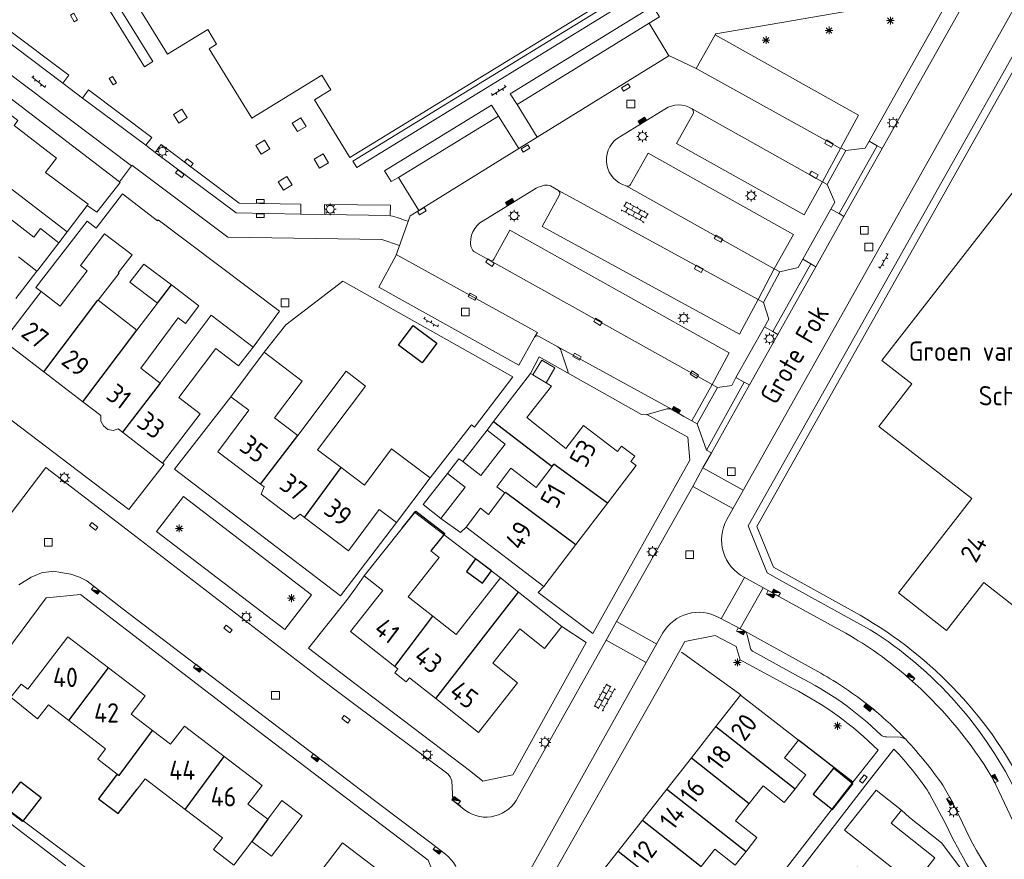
# Model space of a CAD drawing. Extents: x 168769 to 512904, y 516715 to 1559940.
# Tile 135 of 256: x 169957 to 170084, y 519836 to 519944. Entities that reach past the tile are written whole.
import ezdxf

# ---------------------------------------------------------------- set-up
doc = ezdxf.new("R2010")
doc.units = 0
doc.header["$MEASUREMENT"] = 0
doc.layers.get('0').update_dxf_attribs({"linetype": 'CONTINUOUS'})
for name, color, linetype, lineweight in [('B01_HOOFDGEBOUW', 10, 'CONTINUOUS', 0), ('B02_bijgebouw', 12, 'CONTINUOUS', 0), ('B07_scheidingsmuur', 14, 'CONTINUOUS', 25), ('Q04_wegmarkering', 7, 'CONTINUOUS', 0), ('Q21_LANTAARNPAAL', 7, 'CONTINUOUS', 18), ('Q23_kolk', 7, 'CONTINUOUS', 18), ('Q26_BOOM', 7, 'CONTINUOUS', 18), ('Q28_rioolput', 7, 'CONTINUOUS', 18), ('Q96_STRAATKOLK', 7, 'CONTINUOUS', 0), ('Q97_TROTTOIRKOLK', 7, 'CONTINUOUS', 0), ('S02_symb_open_verh', 7, 'CONTINUOUS', 13), ('T04_Haag', 72, 'CONTINUOUS', 0), ('T05_SCHUTTING', 7, 'CONTINUOUS', 25), ('T51_CULTUURSCHEIDING', 3, 'CONTINUOUS', 0), ('V00_kant_verharding', 252, 'CONTINUOUS', 0), ('V11_VERKEERSDREMPEL', 7, 'CONTINUOUS', 0), ('Z19_Overigetekst', 7, 'CONTINUOUS', 0)]:
    doc.layers.add(name, color=color, linetype=linetype, lineweight=lineweight)
for name, color, linetype in [('B11_dakrand_hoofdgebouw', 20, 'CONTINUOUS'), ('B14_dakrand_bijgebouw', 30, 'CONTINUOUS'), ('Z02_Huisnummer', 253, 'CONTINUOUS'), ('Z06_STRAATNAAM', 7, 'CONTINUOUS'), ('Z09_FUNCTIEAANDUIDING', 7, 'CONTINUOUS')]:
    doc.layers.add(name, color=color, linetype=linetype)
doc.styles.add('ISOCP', font='isocp.shx', dxfattribs={"height": 1.8})

# ---------------------------------------------------------------- blocks, each defined once
blk = doc.blocks.new('Q21')
at = {"color": 0}
for points in [[(-1.5, 0), (-1, 0)], [(-1.06, 1.06), (-0.71, 0.71)], [(0, 1.5), (0, 1)], [(1.06, 1.06), (0.71, 0.71)], [(1.5, 0), (1, 0)], [(-1.06, -1.06), (-0.71, -0.71)], [(0, -1.5), (0, -1)], [(1.06, -1.06), (0.71, -0.71)]]:
    blk.add_lwpolyline(points, dxfattribs=at)
blk.add_circle((0, 0), 1, dxfattribs=at)
blk = doc.blocks.new('Q26')
at = {"color": 0}
for p, q in [((-1, 0), (1, 0)), ((-0.7, 0.7), (0.7, -0.7)), ((0.7, 0.7), (-0.7, -0.7)), ((0, 1), (0, -1))]:
    blk.add_line(p, q, dxfattribs=at)
blk = doc.blocks.new('Q28')
at = {"color": 0}
blk.add_lwpolyline([(1, 1), (1, -1), (-1, -1), (-1, 1)], close=True, dxfattribs=at)
blk = doc.blocks.new('Q97')
blk.add_hatch(color=256).paths.add_polyline_path([(-1, 1), (-1, 0), (1, 1)])
blk.add_line((1, 1), (-1, 0))
at = {"color": 0}
for points in [[(-1, 0), (-1, 1), (1, 1), (1, 0), (-1, 0)], [(0, 0.8), (0, 1)]]:
    blk.add_lwpolyline(points, dxfattribs=at)
blk = doc.blocks.new('Q23')
at = {"color": 0}
blk.add_lwpolyline([(0.99, -0.5), (-0.99, -0.5), (-0.99, 0.5), (0.99, 0.5), (0.99, -0.5)], dxfattribs=at)
blk = doc.blocks.new('Q96')
for p, q in [((-1, 0.88), (1, 0.88)), ((-1, 0.75), (1, 0.75)), ((-1, 0.63), (1, 0.63)), ((-1, 0.5), (1, 0.5)), ((-1, 0.38), (1, 0.38)), ((-1, 0.25), (1, 0.25)), ((-1, 0.12), (1, 0.12))]:
    blk.add_line(p, q)
at = {"color": 0}
blk.add_lwpolyline([(1, 1), (1, 0), (-1, 0), (-1, 1), (1, 1)], dxfattribs=at)
blk = doc.blocks.new('S024')
at = {"color": 0}
for p, q in [((0, 1.2), (6.7, 1.2)), ((0, 0), (6.7, 0)), ((0.2, 1.2), (0.2, 0)), ((1.25, 1.5), (1.25, 1.2)), ((1.25, 0), (1.25, -1.2)), ((2.3, 1.2), (2.3, 0)), ((3.35, 1.5), (3.35, 1.2)), ((3.35, 0), (3.35, -1.2)), ((4.4, 1.2), (4.4, 0)), ((5.45, 1.5), (5.45, 1.2)), ((5.45, 0), (5.45, -1.2)), ((6.5, 1.2), (6.5, 0)), ((0, -1.2), (6.7, -1.2)), ((0.2, -1.2), (0.2, -1.5)), ((2.3, -1.2), (2.3, -1.5)), ((4.4, -1.2), (4.4, -1.5)), ((6.5, -1.2), (6.5, -1.5))]:
    blk.add_line(p, q, dxfattribs=at)
blk = doc.blocks.new('S026')
for p, q in [((0, 0), (4.4, 0)), ((0.2, 0.5), (0.2, 0)), ((1.2, 0), (1.2, -0.5)), ((2.2, 0.5), (2.2, 0)), ((3.2, 0), (3.2, -0.5)), ((4.2, 0.5), (4.2, 0))]:
    blk.add_line(p, q)

msp = doc.modelspace()

# ---------------------------------------------------------------- linework, layer by layer
at = {"layer": 'B01_HOOFDGEBOUW'}
for points in [[(170034.52, 519948.22), (169999.34, 519926.64), (169994.77, 519934.1), (169996.89, 519935.4), (169995.74, 519937.27), (169986.65, 519931.71), (169981.13, 519940.71), (169982.11, 519941.31), (169980.96, 519943.19), (169975.77, 519940), (169968.4, 519951.99)], [(169961.39, 519926.57), (169955.94, 519930.79), (169956.42, 519931.41), (169954.27, 519933.06), (169953.79, 519932.45), (169953.19, 519932.91), (169949.19, 519927.71)], [(170089.4, 519927.69), (170068.18, 519900.39), (170072.06, 519897.38), (170067.78, 519891.87), (170079.78, 519882.54), (170070.31, 519870.36)], [(169960.05, 519924.84), (169961.39, 519926.57)], [(169959.96, 519924.71), (169960.05, 519924.84)], [(169965.52, 519920.61), (169959.96, 519924.71)], [(169961.71, 519915.62), (169959.33, 519917.46), (169958.47, 519916.34), (169953.61, 519920.1), (169955.54, 519922.61)], [(169955.54, 519922.61), (169962.78, 519917.05)], [(169965.37, 519920.42), (169962.78, 519917.05)], [(169965.52, 519920.61), (169965.37, 519920.42)], [(169961.86, 519907.43), (169965.36, 519912.01), (169964.5, 519912.67), (169967.62, 519916.78)], [(169967.62, 519916.78), (169971.17, 519914.04)], [(169958.97, 519912.07), (169961.71, 519915.62)], [(169956.5, 519913.79), (169958.88, 519911.95)], [(169971.17, 519914.04), (169969.4, 519911.75)], [(169970.9, 519910.52), (169972.71, 519912.86)], [(169972.71, 519912.86), (169976.26, 519910.16)], [(169969.49, 519911.68), (169966.8, 519908.18)], [(169969.4, 519911.75), (169969.49, 519911.68)], [(169974.45, 519907.79), (169970.9, 519910.52)], [(169976.26, 519910.16), (169979.83, 519907.45)], [(169954.54, 519902.94), (169959.43, 519909.3)], [(169959.43, 519909.3), (169961.86, 519907.43)], [(169966.8, 519908.18), (169971.8, 519904.34)], [(169971.8, 519904.34), (169974.45, 519907.79)], [(169977.13, 519905.92), (169978.11, 519905.17), (169979.83, 519907.45)], [(169974.83, 519897.47), (169981.43, 519906.25)], [(169981.43, 519906.25), (169986.82, 519902.13)], [(169972.31, 519899.41), (169977.13, 519905.92)], [(169959.75, 519898.94), (169954.54, 519902.94)], [(169980, 519893.5), (169977.24, 519895.63), (169982.01, 519901.97), (169984.95, 519899.71), (169986.82, 519902.13)], [(169987.79, 519884.42), (169982.25, 519888.6), (169986.28, 519893.96), (169983.96, 519895.71), (169988.28, 519901.46)], [(169988.28, 519901.46), (169993.2, 519897.72)], [(169964.82, 519895.05), (169959.75, 519898.94)], [(169974.83, 519897.47), (169972.31, 519899.41)], [(169998.87, 519899.03), (169992.62, 519890.72)], [(169998.87, 519899.03), (170001.38, 519897.1)], [(170022.72, 519898.73), (170017.93, 519892.52)], [(170023.02, 519898.55), (170022.72, 519898.73)], [(170024.72, 519897.53), (170023.02, 519898.55)], [(169993.2, 519897.72), (169989.62, 519892.98)], [(170001.38, 519897.1), (169995.17, 519888.86), (169998.23, 519886.55)], [(170022.24, 519893.03), (170025.44, 519897.1), (170024.72, 519897.53)], [(169969.94, 519891.12), (169969.37, 519891.55), (169968.72, 519891.36), (169968.05, 519891.48), (169967.48, 519891.93), (169967.14, 519892.57), (169967.13, 519893.27), (169964.82, 519895.05)], [(169980, 519893.5), (169975.12, 519887.14)], [(169992.62, 519890.72), (169989.62, 519892.98)], [(170022.24, 519893.03), (170027.3, 519889.04)], [(170027.3, 519889.04), (170029.57, 519892.01), (170033.97, 519888.65), (170034.5, 519889.34), (170036.22, 519888.03), (170035.69, 519887.33), (170036.37, 519886.81), (170032.66, 519881.95)], [(169975.12, 519887.14), (169969.94, 519891.12)], [(169998.23, 519886.55), (170001.23, 519884.29), (170004.74, 519888.96), (170009.72, 519885.21)], [(170019.4, 519883.27), (170018.35, 519884.07), (170020.19, 519886.48)], [(170020.19, 519886.48), (170023.45, 519883.99), (170025.53, 519886.71)], [(169993.46, 519880.11), (169992.92, 519880.51), (169992.16, 519879.9), (169987.87, 519883.13), (169988.27, 519884.06), (169987.79, 519884.42)], [(170009.72, 519885.21), (170005.38, 519879.45)], [(170016.24, 519881.31), (170017.29, 519880.5), (170019.4, 519883.27)], [(170032.66, 519881.95), (170028.57, 519876.59)], [(170005.38, 519879.45), (170003.16, 519881.12), (169999.17, 519875.81), (169993.46, 519880.11)], [(170014.38, 519878.87), (170016.24, 519881.31)], [(170001.22, 519872.54), (170006.1, 519878.72)], [(170024.45, 519871.18), (170014.38, 519878.87)], [(170009.83, 519875.78), (170010.91, 519874.93), (170006.9, 519869.84), (170010.06, 519867.35)], [(170028.57, 519876.59), (170024.45, 519871.18)], [(170005.18, 519860.84), (169999.43, 519865.38), (170003.6, 519870.67), (170001.22, 519872.54)], [(170010.06, 519867.35), (170013.08, 519864.98), (170018.83, 519872.28)], [(170018.83, 519872.28), (170021.17, 519870.44)], [(170070.31, 519870.36), (170076.54, 519865.51), (170081.34, 519871.68), (170090.99, 519864.17), (170088.46, 519860.92), (170094.83, 519855.97), (170104.37, 519868.23)], [(170021.17, 519870.44), (170026.78, 519866.02)], [(170026.78, 519866.02), (170024.54, 519863.17), (170021.34, 519865.69), (170017.84, 519861.25), (170021.04, 519858.73), (170015.98, 519852.31), (170010.45, 519856.68)], [(169957.69, 519857.89), (169962.88, 519864.68), (169968.15, 519860.66)], [(169968.15, 519860.66), (169972.89, 519857.04), (169971.07, 519854.66), (169973.82, 519852.57)], [(170010.45, 519856.68), (170007.05, 519859.36), (170006.64, 519858.84), (170005.16, 519860.01), (170005.57, 519860.52), (170005.18, 519860.84)], [(169960.35, 519855.86), (169958.95, 519854.08), (169955.49, 519856.89), (169956.82, 519858.56), (169957.69, 519857.89)], [(170046.69, 519853.06), (170049.89, 519857.14), (170057.37, 519851.33), (170055.55, 519849.01), (170058.34, 519846.82), (170056.93, 519845.03)], [(169963, 519853.84), (169960.35, 519855.86)], [(169969.24, 519846.93), (169966.73, 519848.86), (169967.75, 519850.2), (169963, 519853.84)], [(169973.82, 519852.57), (169976.16, 519850.78), (169977.96, 519853.14), (169983.11, 519849.2)], [(170043.52, 519849.02), (170046.69, 519853.06)], [(169983.11, 519849.2), (169988, 519845.47), (169986.15, 519843.05), (169988.72, 519841.09)], [(170040.35, 519844.98), (170043.52, 519849.02)], [(169978.04, 519842.36), (169972.87, 519846.32), (169971.83, 519844.96)], [(170037.19, 519840.95), (170040.35, 519844.98)], [(170055.53, 519843.24), (170052.79, 519845.39), (170051.02, 519843.14)], [(170056.93, 519845.03), (170055.53, 519843.24)], [(170063.61, 519833.14), (170065, 519834.89), (170067.71, 519832.74), (170069.39, 519834.87), (170063.32, 519839.68), (170067.42, 519844.86), (170070.71, 519842.26), (170069.38, 519840.59), (170075.03, 519836.11), (170072.58, 519833.01), (170077.19, 519829.36), (170073.8, 519825.07)], [(169986.68, 519838.23), (169984.34, 519835.17), (169981.73, 519837.17), (169982.87, 519838.67), (169978.04, 519842.36)], [(169988.72, 519841.09), (169990.56, 519843.51), (169993.18, 519841.51), (169989.21, 519836.3), (169986.68, 519838.23)], [(170051.02, 519843.14), (170049.25, 519840.89), (170052, 519838.73), (170050.6, 519836.93)], [(170034.04, 519836.94), (170037.19, 519840.95)], [(169994.52, 519832.94), (169998.41, 519838.04), (170005.42, 519832.68), (170001.52, 519827.59)], [(170050.6, 519836.93), (170049.19, 519835.14), (170046.56, 519837.2), (170044.81, 519834.97)], [(170033.11, 519830.7), (170030.65, 519832.63), (170034.04, 519836.94)]]:
    msp.add_lwpolyline(points, dxfattribs=at)
at = {"layer": 'B02_bijgebouw'}
for points in [[(169956.16, 519908.43), (169958.88, 519911.95)], [(169958.88, 519911.95), (169958.97, 519912.07)], [(170023.02, 519898.55), (170024.18, 519900.45), (170025.86, 519899.45), (170024.72, 519897.53)], [(170013.96, 519887.32), (170016.29, 519885.53), (170019.42, 519889.59), (170017.09, 519891.38)], [(170017.09, 519891.38), (170013.96, 519887.32)], [(170011.98, 519885.81), (170008.83, 519881.76), (170011.13, 519879.98)], [(170011.13, 519879.98), (170014.28, 519884.02), (170011.98, 519885.81)]]:
    msp.add_lwpolyline(points, dxfattribs=at)
at = {"layer": 'B07_scheidingsmuur'}
for points in [[(169974.45, 519907.79), (169976.26, 519910.16)], [(169959.75, 519898.94), (169966.75, 519908.22)], [(169966.75, 519908.22), (169966.8, 519908.18)], [(169964.82, 519895.05), (169971.8, 519904.34)], [(169974.83, 519897.47), (169969.94, 519891.12)], [(169987.79, 519884.42), (169992.62, 519890.72)], [(170025.53, 519886.71), (170025.75, 519887)], [(170032.66, 519881.95), (170025.75, 519887)], [(169993.46, 519880.11), (169998.23, 519886.55)], [(170019.4, 519883.27), (170019.47, 519883.36)], [(170019.47, 519883.36), (170028.57, 519876.59)], [(170010.45, 519856.68), (170021.17, 519870.44)], [(170005.18, 519860.84), (170010.06, 519867.35)], [(169963, 519853.84), (169968.15, 519860.66)], [(169969.52, 519846.73), (169973.82, 519852.57)], [(170046.69, 519853.06), (170056.93, 519845.03)], [(169978.04, 519842.36), (169983.11, 519849.2)], [(170043.52, 519849.02), (170051.02, 519843.14)], [(169969.24, 519846.93), (169969.52, 519846.73)], [(170040.35, 519844.98), (170050.6, 519836.93)], [(169988.72, 519841.09), (169986.68, 519838.23)], [(170037.19, 519840.95), (170044.81, 519834.97)], [(170034.04, 519836.94), (170044.31, 519828.88)]]:
    msp.add_lwpolyline(points, dxfattribs=at)
at = {"layer": 'B11_dakrand_hoofdgebouw'}
msp.add_lwpolyline([(170017.93, 519892.52), (170025.53, 519886.71)], dxfattribs=at)
at = {"layer": 'B11_dakrand_hoofdgebouw', "flags": 128}
for points in [[(170006.1, 519878.72), (170007.88, 519880.9), (170011.62, 519878.02), (170009.83, 519875.78)], [(169969.24, 519846.93), (169966.83, 519843.74), (169969.4, 519841.83), (169971.83, 519844.96)]]:
    msp.add_lwpolyline(points, dxfattribs=at)
at = {"layer": 'B14_dakrand_bijgebouw'}
for points in [[(170007.55, 519904.92), (170010.61, 519902.63), (170008.69, 519900.08), (170005.64, 519902.38), (170007.55, 519904.92)], [(170017.69, 519873.22), (170015.62, 519874.74), (170014.43, 519873.11), (170016.49, 519871.61), (170017.69, 519873.22)], [(170061.92, 519847.68), (170059.26, 519844.35), (170061.77, 519842.35), (170064.42, 519845.68), (170061.92, 519847.68)], [(169959.4, 519843.89), (169957, 519840.8), (169954.38, 519842.83), (169956.78, 519845.92), (169959.4, 519843.89)]]:
    msp.add_lwpolyline(points, dxfattribs=at)
at = {"layer": 'Q04_wegmarkering'}
for points in [[(170023.57, 519929.26), (170040.61, 519939.8)], [(170062.82, 519927.81), (170044.16, 519938.13)], [(169964.78, 519934.32), (169962.22, 519936.26)], [(170043.61, 519932.95), (170061.1, 519923.15)], [(169974.17, 519927.3), (169972.94, 519928.22)], [(170008.25, 519919.81), (170021.2, 519927.8)], [(169971.1, 519925.56), (169971.15, 519925.64), (169983.57, 519916.36), (170003.48, 519916.03), (170005.75, 519915.26)], [(170054.25, 519912.25), (170035.07, 519922.98)], [(170026.32, 519922.39), (170052.15, 519908.27)], [(169996.1, 519919.26), (169992.99, 519919.31)], [(170005.35, 519914.11), (170023.62, 519904.02), (170023.24, 519903.41)], [(170017.39, 519913.35), (170046.21, 519897.3)], [(170026.26, 519902.16), (170041.02, 519894.05)]]:
    msp.add_lwpolyline(points, dxfattribs=at)
msp.add_lwpolyline([(170006.84, 519918.41, 0.020037), (170004.6, 519919.12)], format="xyb", dxfattribs=at)
at = {"layer": 'T04_Haag'}
for points in [[(170049.92, 519857.18), (170042.24, 519862.67)], [(170082.85, 519828.79), (170075.89, 519838.02), (170071.76, 519841.33)]]:
    msp.add_lwpolyline(points, dxfattribs=at)
at = {"layer": 'T05_SCHUTTING'}
for points in [[(170064.4, 519845.9), (170057.37, 519851.33)], [(170071.76, 519841.33), (170070.71, 519842.26)]]:
    msp.add_lwpolyline(points, dxfattribs=at)
at = {"layer": 'T51_CULTUURSCHEIDING'}
msp.add_lwpolyline([(170095.23, 519853.77), (170087.77, 519844.26), (170087.12, 519844.14, 0.151049), (170065.34, 519867.46), (170054.13, 519873.66), (170052, 519878.95), (170089.31, 519945.28), (170093.8, 519946.92), (170101.23, 519944.64), (170101.65, 519944.5), (170101.65, 519944.5)], format="xyb", dxfattribs=at)
msp.add_lwpolyline([(169950.69, 519937.88), (169969.56, 519923.48)], dxfattribs=at)
at = {"layer": 'V00_kant_verharding'}
for p, q in [((170063.49, 519927.54), (170062.86, 519927.89)), ((170068.2, 519927.81), (170067.56, 519928.17)), ((170062.62, 519919.39), (170063.26, 519919.01)), ((170059.62, 519912.53), (170058.96, 519912.9)), ((170054.96, 519911.87), (170054.25, 519912.25)), ((170052.15, 519908.27), (170052.86, 519907.89)), ((170054.05, 519904.14), (170054.71, 519903.78)), ((170046.91, 519896.9), (170046.21, 519897.3)), ((170042.55, 519893.15), (170043.57, 519892.58)), ((170043.57, 519892.58), (170044.27, 519892.19)), ((170023.69, 519870.42), (170024.45, 519871.18)), ((170053.91, 519870.41), (170054.37, 519870.16)), ((170066.3, 519855.94), (170067.27, 519855.2)), ((170076.04, 519845.48), (170077.19, 519843.53)), ((170013.72, 519842.76), (170012.66, 519843.52)), ((170077.19, 519843.53), (170078.61, 519840.64))]:
    msp.add_line(p, q, dxfattribs=at)
for points in [[(170089.79, 519966.16), (170068.2, 519927.81), (170063.26, 519919.01), (170059.62, 519912.53), (170054.71, 519903.78), (170051.03, 519897.24), (170046.11, 519888.45), (170045.01, 519886.53), (170043.73, 519884.11), (170033.85, 519866.64), (170032.51, 519864.23), (170021.12, 519843.97, -0.462731), (170014.29, 519842.21), (170012.66, 519843.52), (170012.54, 519846.07), (170012.34, 519846.57), (170012.02, 519846.96), (170000, 519855.91), (169996.87, 519858.23), (169970.56, 519878.49), (169960.01, 519886.56), (169947.9, 519870.66)], [(170053.91, 519870.41), (170050.36, 519872.38, -0.420296), (170048.09, 519879.83), (170086.31, 519947.85, -0.335765), (170092.46, 519950.43), (170095.33, 519949.55), (170095.33, 519949.55), (170096.77, 519949.1), (170099.45, 519948.29), (170103.49, 519947.01, -0.121699), (170116.53, 519937.96), (170133, 519918.19), (170133.47, 519917.63), (170136.41, 519914.26)], [(170040.09, 519932.9, -0.295269), (170043.61, 519932.95)], [(170043.61, 519932.95, -0.25957), (170043.79, 519932.37)], [(170035.07, 519922.98, -0.622395), (170033.93, 519929.11)], [(170024.54, 519923.06, 0.067286), (170023.46, 519922.67)], [(170025.3, 519922.97, 0.171986), (170024.54, 519923.06)], [(170035.67, 519923.15, -0.404176), (170035.07, 519922.98)], [(170026.46, 519921.81, 0.339427), (170026.32, 519922.39)], [(170016.6, 519918.47, 0.319791), (170015.01, 519915.13)], [(170015.01, 519915.13, 0.154006), (170015.39, 519914.49)], [(170017.39, 519913.35, 0.423812), (170017.98, 519913.51)], [(170023.77, 519903.53, 0.379351), (170023.22, 519903.41)], [(170026.7, 519901.6, 0.195276), (170026.26, 519902.16)], [(170040.36, 519894.13, -0.154837), (170041.02, 519894.05)], [(169956.51, 519871.41), (169958.12, 519872.38), (169959.46, 519872.94), (169961.02, 519873.14), (169961.91, 519873), (169961.93, 519873), (169963.24, 519872.77), (169964.38, 519872.38), (169965.32, 519871.9), (169969.87, 519868.39), (170000, 519845.45), (170002.37, 519843.65), (170010.02, 519837.87), (170011.71, 519836.59, -0.364732), (170013.01, 519829.41)], [(170095.8, 519853.33), (170093.92, 519850.91), (170087.92, 519843.2), (170085.83, 519843.98, 0.141967), (170066.67, 519865.59), (170054.94, 519872.06)], [(170054.37, 519870.16), (170062.95, 519865.45, -0.048009), (170071.19, 519859.75), (170071.73, 519859.26, -0.071516), (170081.93, 519847.32), (170082.54, 519846.26), (170085.1, 519840.89)], [(170015.64, 519821.97), (170037.69, 519861.34), (170039.85, 519865.17, -0.41133), (170047.07, 519867.16), (170050.04, 519865.61), (170050.25, 519865.52, -0.192627), (170050.73, 519864.91), (170051.11, 519863.32, 0.23002), (170051.61, 519862.72), (170057.37, 519859.53, -0.079251), (170068.06, 519851.97, 0.185992), (170068.77, 519851.73), (170070.55, 519851.7, -0.103331), (170071.29, 519851.38)], [(170071.29, 519851.38, 0.031971), (170066.52, 519855.74, 0.042423), (170060.25, 519859.96), (170050.04, 519865.61)], [(170038.27, 519807.69), (170047.53, 519819.47), (170049.63, 519826.77), (170064.4, 519845.9), (170067.67, 519850.01, 0.079633), (170056.6, 519858.03), (170049.82, 519861.7), (170049.32, 519863.44), (170046.62, 519864.85), (170042.68, 519864.06), (170039.96, 519859.2), (170016.61, 519818.03), (170016.66, 519817.96), (170020.77, 519814.97)], [(170066.11, 519845.55), (170069.72, 519850.16, -0.04484), (170074.26, 519844.5), (170074.32, 519844.38)], [(170074.32, 519844.38), (170076.48, 519840.36, 0.057932), (170083.25, 519829.33), (170082.85, 519828.79), (170068.51, 519810.33), (170070.84, 519808.43), (170055.09, 519788.16), (170051.23, 519791.11)]]:
    msp.add_lwpolyline(points, format="xyb", dxfattribs=at)
for points in [[(169973.86, 519939.04), (169966.64, 519950.8), (169965.55, 519950.13), (169972.77, 519938.37), (169973.86, 519939.04)], [(170054.94, 519872.06), (170053.33, 519872.95), (170050.89, 519879.02), (170088.62, 519946.09), (170093.77, 519947.97), (170101.54, 519945.6), (170103.3, 519945.01), (170099.32, 519939.84)], [(170035.09, 519946.71), (170034.57, 519947.54), (169999.74, 519926.17), (170000.27, 519925.34), (170035.09, 519946.71)], [(170046.62, 519942.52), (170046.67, 519942.65), (170074.54, 519947.48)], [(170074.54, 519947.48), (170077.3, 519947.96), (170066.51, 519928.76), (170067.56, 519928.17)], [(170020.98, 519933.49), (170020.07, 519934.88), (170038.53, 519946.23), (170039.39, 519944.84), (170038.06, 519944)], [(169962.22, 519936.26), (169962.99, 519937.3), (169954.83, 519943.42), (169954.08, 519942.39), (169962.22, 519936.26)], [(170007.14, 519919.11), (170008.25, 519919.81), (170005.64, 519924.07), (170018.58, 519932.01), (170021.2, 519927.8), (170023.57, 519929.26), (170020.98, 519933.49), (170038.06, 519944), (170040.61, 519939.8), (170040.71, 519939.78), (170044.16, 519938.13), (170046.62, 519942.52), (170065.13, 519932.13), (170062.86, 519927.89)], [(169930.54, 519911.78), (169950.59, 519937.93), (169950.69, 519937.88), (169952.13, 519939.83), (169971.1, 519925.56), (169969.56, 519923.48), (169969.64, 519923.42), (169966.62, 519919.58), (169965.37, 519920.42)], [(169972.94, 519928.22), (169973.73, 519929.23), (169965.55, 519935.38), (169964.78, 519934.32), (169972.94, 519928.22)], [(169977.62, 519932.89), (169976.53, 519932.19), (169977.23, 519931.1), (169978.31, 519931.8), (169977.62, 519932.89)], [(170005.64, 519924.07), (170004.71, 519923.54), (170003.85, 519924.93), (170017.69, 519933.43), (170018.58, 519932.01)], [(170033.93, 519929.11), (170040.09, 519932.9)], [(169992.57, 519929.99), (169993.68, 519930.67), (169992.99, 519931.78), (169991.89, 519931.09), (169992.57, 519929.99)], [(170043.79, 519932.37), (170041.58, 519928.47), (170058.1, 519919.22)], [(169988.3, 519928.88), (169987.19, 519928.19), (169987.88, 519927.08), (169988.99, 519927.77), (169988.3, 519928.88)], [(169992.99, 519919.31), (169993, 519920.62), (169985.04, 519920.74), (169974.92, 519928.33), (169974.17, 519927.3), (169984.64, 519919.48), (169992.99, 519919.31)], [(170066.51, 519928.76), (170065.99, 519927.86), (170063.49, 519927.54)], [(169995.43, 519925.28), (169996.57, 519925.95), (169995.9, 519927.1), (169994.75, 519926.42), (169995.43, 519925.28)], [(170054.25, 519912.25), (170056.74, 519916.69), (170037.95, 519927.21), (170035.67, 519923.15)], [(169991.18, 519924.19), (169990.08, 519923.5), (169990.78, 519922.4), (169991.87, 519923.1), (169991.18, 519924.19)], [(170023.46, 519922.67), (170016.6, 519918.47)], [(170026.32, 519922.39), (170025.3, 519922.97)], [(170058.1, 519919.22), (170060.47, 519923.5)], [(170061.1, 519923.15), (170062.06, 519920.87), (170061.56, 519919.96)], [(169965.37, 519918.42), (169966.54, 519917.5), (169969.92, 519921.93), (169974.47, 519918.46), (169974.54, 519918.59), (169990.26, 519906.77), (169986.82, 519902.13)], [(170052.15, 519908.27), (170049.73, 519903.8), (170024.23, 519917.73), (170026.46, 519921.81)], [(170004.58, 519919.13), (170004.6, 519920.47), (169996.08, 519920.55), (169996.1, 519919.26)], [(170062.62, 519919.39), (170061.56, 519919.96), (170057.93, 519913.5)], [(169996.1, 519919.26), (170004.58, 519919.13)], [(170023.22, 519903.41), (170021.19, 519899.78), (170003.08, 519909.9), (170005.28, 519913.94), (170007.14, 519919.11)], [(169965.37, 519918.42), (169958.74, 519909.82), (169959.43, 519909.3)], [(169961.71, 519915.62), (169962.78, 519917.05)], [(170017.98, 519913.51), (170020.03, 519917.23), (170048.42, 519901.37)], [(170015.39, 519914.49), (170017.39, 519913.35)], [(170057.93, 519913.5), (170057.33, 519912.42), (170054.96, 519911.87)], [(170058.96, 519912.9), (170057.93, 519913.5)], [(170015.45, 519891.77), (170020.43, 519898.27), (169998.43, 519910.65), (169991.06, 519905.02), (169988.28, 519901.46)], [(170052.86, 519907.89), (170053.56, 519905.75), (170052.99, 519904.73), (170054.05, 519904.14)], [(170052.99, 519904.73), (170049.28, 519898.19)], [(170026.26, 519902.16), (170023.77, 519903.53)], [(169953.97, 519903.37), (169949.34, 519897.39), (169970.75, 519881.15), (169975.31, 519887)], [(170022.72, 519898.73), (170023.83, 519900.87), (170027.52, 519898.8)], [(170027.57, 519898.9), (170026.7, 519901.6)], [(170048.42, 519901.37), (170046.21, 519897.3)], [(170027.52, 519898.8), (170027.57, 519898.9)], [(170027.52, 519898.8), (170037.09, 519893.41)], [(170051.03, 519897.24), (170050.36, 519897.6), (170049.28, 519898.19), (170048.74, 519897.17), (170046.91, 519896.9), (170044.27, 519892.19), (170045.46, 519888.81), (170046.11, 519888.45)], [(170005.38, 519879.45), (170000, 519872.4), (169998.14, 519869.96), (169976.65, 519886.37), (169983.96, 519895.71)], [(170037.76, 519893.41), (170043.07, 519890.5), (170043.32, 519887.5), (170030.76, 519865.12), (170023.69, 519870.42)], [(170037.09, 519893.41), (170037.66, 519893.38), (170040.36, 519894.13)], [(170041.02, 519894.05), (170042.55, 519893.15)], [(170015.45, 519891.77), (170015.08, 519892.06), (170009.72, 519885.21)], [(170017.93, 519892.52), (170017.09, 519891.38)], [(169975.31, 519887), (169975.12, 519887.14)], [(170013.96, 519887.32), (170013.44, 519887.67), (170011.98, 519885.81)], [(169974.35, 519878.29), (169977.82, 519882.82), (169994.37, 519870.08), (169990.93, 519865.64), (169974.35, 519878.29)], [(170006.1, 519878.72), (170007.71, 519880.77), (170018.83, 519872.28)], [(170014.38, 519878.87), (170013.67, 519878.15), (170011.13, 519879.98)], [(170026.78, 519866.02), (170029.92, 519863.93), (170020.44, 519846.81), (170016.56, 519846.03), (170014.98, 519847.24), (170000, 519858.64), (169994, 519863.19), (169998.92, 519869.37), (170000, 519870.85), (170001.22, 519872.54)], [(169945.35, 519849.98), (169960.05, 519869.71), (169964.49, 519870.13), (169986.5, 519853.26), (170000, 519842.99), (170009.47, 519835.79), (170011.44, 519830.87), (170007.21, 519823.56), (170005.38, 519820.58), (170000, 519813.49), (169993.87, 519805.41), (169971.04, 519775.42), (169952.45, 519750.85), (169946.39, 519742.93), (169946.85, 519742.54), (169945.31, 519740.68), (169945.31, 519740.68), (169926.15, 519755.31), (169898.74, 519717.87), (169878.93, 519732.82), (169880.21, 519734.6)], [(169962.6, 519835.06), (169944.49, 519848.84), (169917.52, 519813.63), (169910.03, 519803.51)], [(170066.11, 519845.55), (170050.88, 519825.78), (170048.77, 519818.7), (170036.45, 519802.51), (170040.84, 519799.23)], [(169954.35, 519842.97), (169969.83, 519831.34), (169968.89, 519830.2), (169974.11, 519826.26)]]:
    msp.add_lwpolyline(points, dxfattribs=at)
for centre, radius, start, end in [((170035.29, 519817.52), 49.42, 34.4475, 43.2359), ((170117.3, 519857.78), 42.32, 203.8923, 225.6252)]:
    msp.add_arc(centre, radius, start, end, dxfattribs=at)
at = {"layer": 'V11_VERKEERSDREMPEL'}
for p, q in [((170062.86, 519927.89), (170060.47, 519923.5)), ((170067.56, 519928.17), (170062.62, 519919.39)), ((170061.1, 519923.15), (170063.49, 519927.54)), ((170058.96, 519912.9), (170054.05, 519904.14)), ((170054.25, 519912.25), (170052.15, 519908.27)), ((170052.86, 519907.89), (170054.96, 519911.87)), ((170046.21, 519897.3), (170043.57, 519892.58)), ((170050.36, 519897.6), (170045.46, 519888.81))]:
    msp.add_line(p, q, dxfattribs=at)
for points in [[(170050.22, 519883.63), (170045.01, 519886.53)], [(170043.73, 519884.11), (170048.88, 519881.25)], [(170047.39, 519866.99), (170050.39, 519872.36)], [(170052.81, 519871.02), (170049.83, 519865.73)], [(170033.85, 519866.64), (170039.04, 519863.74)], [(170037.69, 519861.34), (170032.51, 519864.23)]]:
    msp.add_lwpolyline(points, dxfattribs=at)

# ---------------------------------------------------------------- block references
at = {"layer": 'Q21_LANTAARNPAAL', "xscale": 0.5, "yscale": 0.5}
for p in [(170069.61, 519931.11), (170037.2, 519929.38), (169975.09, 519927.44), (170051.26, 519921.7), (169996.82, 519919.96), (170020.6, 519919.11), (170042.53, 519905.88), (170053.65, 519903.21), (169962.41, 519885.23), (170038.5, 519875.66), (169985.93, 519867.23), (170024.58, 519851.03), (170009.32, 519849.41), (170077.43, 519842.11)]:
    msp.add_blockref('Q21', p, dxfattribs=at)
at = {"layer": 'Q23_kolk'}
for p, xscale, yscale, rotation in [((169963.67, 519944.74), 0.5, 0.5, 300.6710792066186), ((169968.69, 519936.58), 0.5, 0.5, 121.0199944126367), ((170035.05, 519935.71), 0.5, 0.5, 211.2518953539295), ((170061.32, 519928.45), 0.4999999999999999, 0.4999999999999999, 330.7359883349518), ((170022.07, 519927.82), 0.4999999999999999, 0.4999999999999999, 211.1558747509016), ((169978.52, 519925.96), 0.5, 0.5, 321.5043146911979), ((169977.35, 519924.55), 0.5, 0.5, 323.084286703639), ((170059.36, 519924.41), 0.4999999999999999, 0.4999999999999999, 330.7359883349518), ((170008.65, 519919.72), 0.5, 0.5, 31.05982830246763), ((170047.04, 519916.14), 0.4999999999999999, 0.4999999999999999, 330.799026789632), ((170017.47, 519913.05), 0.5, 0.5, 327.121460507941), ((170044.48, 519912.25), 0.4999999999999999, 0.4999999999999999, 151.7780153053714), ((170015.2, 519908.66), 0.5, 0.5, 150.4281663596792), ((170031.44, 519905.41), 0.4999999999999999, 0.4999999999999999, 149.1544398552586), ((170028.73, 519900.88), 0.5000000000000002, 0.5000000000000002, 150.9286525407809), ((170043.91, 519898.57), 0.5, 0.5, 328.1775258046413), ((169966.22, 519878.95), 0.5, 0.5, 322.6389338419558), ((169983.58, 519865.68), 0.5, 0.5, 322.6389338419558), ((169998.85, 519854.02), 0.5, 0.5, 322.9750397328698), ((170065.76, 519846.3), 0.5000000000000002, 0.5000000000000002, 231.9927810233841)]:
    msp.add_blockref('Q23', p, dxfattribs=dict(at, xscale=xscale, yscale=yscale, rotation=rotation))
at = {"layer": 'Q23_kolk', "xscale": 0.5, "yscale": 0.5}
for p in [(169987.78, 519920.98), (169987.77, 519919.12)]:
    msp.add_blockref('Q23', p, dxfattribs=at)
at = {"layer": 'Q26_BOOM', "xscale": 0.5, "yscale": 0.5}
for p in [(170069.26, 519944.34), (170061.33, 519943.08), (170053.18, 519941.82), (169977.29, 519878.69), (169991.79, 519869.67), (170049.48, 519861.36), (170062.43, 519853.16)]:
    msp.add_blockref('Q26', p, dxfattribs=at)
at = {"layer": 'Q28_rioolput', "xscale": 0.5, "yscale": 0.5}
for p in [(170035.69, 519933.56), (170065.88, 519917.22), (170066.48, 519915.06), (169990.97, 519907.85), (170014.27, 519906.67), (169960.33, 519876.9), (170043.3, 519875.28), (169989.73, 519857.12)]:
    msp.add_blockref('Q28', p, dxfattribs=at)
at = {"layer": 'Q28_rioolput', "xscale": 0.5, "yscale": 0.5, "zscale": 0.5}
msp.add_blockref('Q28', (170048.69, 519886.01), dxfattribs=at)
at = {"layer": 'Q96_STRAATKOLK'}
for p, xscale, yscale, rotation in [((170037.31, 519931.19), 0.5, 0.5, 32.06475232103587), ((170020.18, 519920.67), 0.4999999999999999, 0.4999999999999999, 31.19273161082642), ((170041.43, 519893.79), 0.5, 0.5, 330.1375232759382), ((170066.52, 519855.74), 0.5, 0.5, 141.5877206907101)]:
    msp.add_blockref('Q96', p, dxfattribs=dict(at, xscale=xscale, yscale=yscale, rotation=rotation))
at = {"layer": 'Q97_TROTTOIRKOLK'}
for p, xscale, yscale, rotation in [((169966.62, 519870.9), 0.4999999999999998, 0.4999999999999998, 142.3893984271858), ((170054.37, 519870.16), 0.5, 0.5, 330.9872420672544), ((170050.04, 519865.61), 0.4999999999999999, 0.4999999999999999, 152.2586774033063), ((169979.82, 519860.82), 0.4999999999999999, 0.4999999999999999, 142.6993151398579), ((170071.73, 519859.26), 0.5, 0.5, 318.0159883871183), ((169995.04, 519849.23), 0.4999999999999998, 0.4999999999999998, 142.6993151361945), ((170082.54, 519846.26), 0.5, 0.5, 295.0038770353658), ((170012.95, 519843.31), 0.5, 0.5, 324.6726729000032), ((170077.19, 519843.53), 0.5000000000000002, 0.5000000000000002, 119.9959895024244), ((170010.82, 519837.26), 0.4999999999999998, 0.4999999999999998, 142.9147057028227)]:
    msp.add_blockref('Q97', p, dxfattribs=dict(at, xscale=xscale, yscale=yscale, rotation=rotation))
at = {"layer": 'Q97_TROTTOIRKOLK', "xscale": 0.4999999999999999, "yscale": 0.4999999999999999, "zscale": 0.4999999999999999, "rotation": 150.5444321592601}
msp.add_blockref('Q97', (170053.91, 519870.41), dxfattribs=at)
at = {"layer": 'S02_symb_open_verh', "xscale": 0.5, "yscale": 0.5}
for name, p, rotation in [('S026', (169958.23, 519937.07), 321.6176456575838), ('S026', (170017.71, 519934.67), 31.52945929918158), ('S024', (170034.75, 519920.4), 331.2759188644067), ('S026', (170067.9, 519912.28), 60.02307049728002), ('S026', (170008.86, 519905.85), 330.0298431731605), ('S024', (170031.48, 519855.37), 60.77844178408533)]:
    msp.add_blockref(name, p, dxfattribs=dict(at, rotation=rotation))

# ---------------------------------------------------------------- texts
at = {"layer": 'Z02_Huisnummer', "style": 'ISOCP'}
for s, rotation, p in [('27', 323.0322, (169956.66, 519903.63)), ('29', 323, (169961.86, 519900.04)), ('31', 323, (169967.66, 519895.58)), ('33', 323, (169971.63, 519891.99)), ('35', 323, (169984.89, 519888.91)), ('53', 60.764, (170029.82, 519886.39)), ('37', 323, (169990.06, 519883.96)), ('51', 60.764, (170026.05, 519881.09)), ('39', 323, (169995.8, 519880.73)), ('49', 60.764, (170021.48, 519875.73)), ('24', 60.7668, (170080.33, 519874.09)), ('41', 323, (170002.29, 519865.31)), ('43', 323, (170007.46, 519861.72)), ('45', 323, (170012.03, 519857.19)), ('20', 53, (170050.38, 519851.02)), ('18', 53, (170047.24, 519847.21)), ('16', 53, (170043.83, 519842.87)), ('14', 53, (170041.19, 519839.51)), ('12', 53, (170037.63, 519834.97))]:
    msp.add_text(s, height=2.5, rotation=rotation, dxfattribs=at).set_placement(p)
for s, p in [('40', (169960.94, 519858.18)), ('42', (169966.26, 519853.59)), ('44', (169975.98, 519846.17)), ('46', (169981.34, 519842.75))]:
    msp.add_text(s, height=2.5, dxfattribs=at).set_placement(p)
at = {"layer": 'Z06_STRAATNAAM', "style": 'ISOCP'}
msp.add_text('Grote Fok', height=2.5, rotation=59.8863, dxfattribs=at).set_placement((170054.45, 519894.55))
at = {"layer": 'Z09_FUNCTIEAANDUIDING', "style": 'ISOCP'}
msp.add_text('School', height=2.5, dxfattribs=at).set_placement((170080.7, 519894.59))
at = {"layer": 'Z19_Overigetekst', "style": 'ISOCP'}
msp.add_text('Groen van Prinsterer', height=2.5, dxfattribs=at).set_placement((170071.64, 519900.35))

doc.saveas('drawing.dxf')
